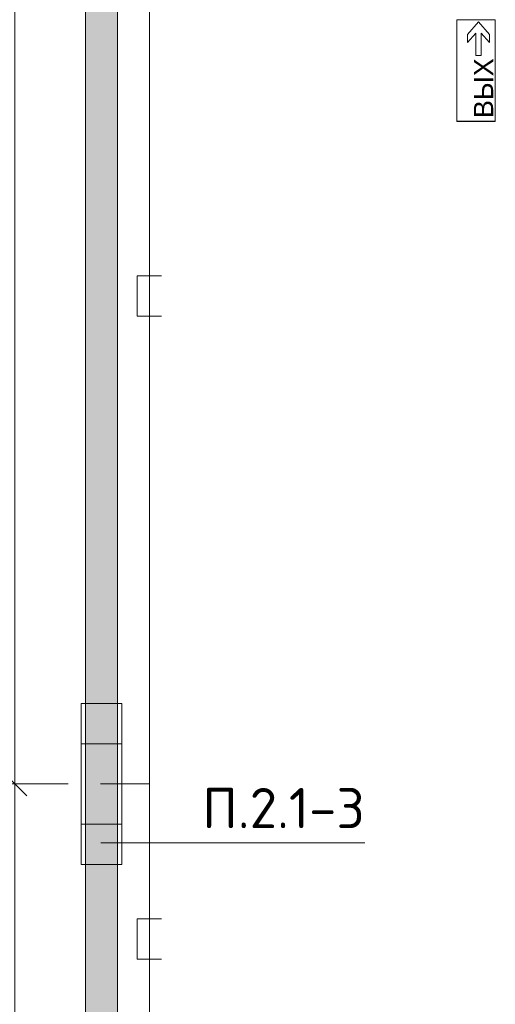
# Model space of a CAD drawing. Header units: millimetres. Extents: x -32229 to 170644, y -13689 to 125138.
# Tile 17 of 208: x -9223 to -6267, y 46650 to 52775. Entities that reach past the tile are written whole.
import ezdxf

# ---------------------------------------------------------------- set-up
doc = ezdxf.new("R2010")
doc.units = ezdxf.units.MM
for name, color, linetype, lineweight in [('A-ANNO-DIMS', 7, 'Continuous', 9), ('A-ANNO-DIMS-200', 7, 'Continuous', 9), ('A-ANNO-NOTE', 7, 'Continuous', 18), ('A-DETL-THIN', 7, 'Continuous', 9), ('A-FLOR', 7, 'Continuous', 18), ('G-ANNO-TEXT', 7, 'Continuous', 9), ('M-EQPM', 7, 'Continuous', 18)]:
    doc.layers.add(name, color=color, linetype=linetype, lineweight=lineweight)
doc.layers.add('A-DETL', color=7, linetype='Continuous', lineweight=9, true_color=0x00a600)
doc.styles.add('Arial_1', font='arial.ttf', dxfattribs={"height": 120})
doc.styles.add('GOST Common_6', font='GOST_Common.ttf', dxfattribs={"width": 0.9, "height": 250})
doc.styles.add('ISOCPEUR', font='isocpeur.ttf', dxfattribs={"height": 250})
doc.dimstyles.new('ГОСТ_2_5_мм2', dxfattribs={"dimscale": 304.8, "dimtxt": 251.428749, "dimasz": 0.492126, "dimexe": 0.492126, "dimexo": 0.656168, "dimgap": 0.098425, "dimtad": 1, "dimdec": 0, "dimdsep": 46, "dimtxsty": 'GOST Common_6', "dimblk1": 'OBLIQUE', "dimblk2": 'OBLIQUE', "dimsah": 1, "dimcen": 0.09, "dimazin": 2, "dimtfac": 1, "dimtdec": 4, "dimtix": 1, "dimtmove": 0, "dimatfit": 3, "dimfxl": 1, "dimtvp": 1, "dimtolj": 1, "dimtzin": 0, "dimarcsym": 2})

# ---------------------------------------------------------------- blocks, each defined once
blk = doc.blocks.new('АР_Лоток - 200х100h_ЛВ1-7518940--01 ЭО')
at = {"layer": 'M-EQPM', "lineweight": 13, "true_color": 0xf3f3f3}
blk.add_hatch(color=7, dxfattribs=at).paths.add_polyline_path([(14600, -100), (14600, 100), (0, 100), (0, -100), (12474.1, -100)])
blk = doc.blocks.new('Наметкина 10_РД_АР_П_rvt-1--01 ЭО')
at = {"layer": 'A-FLOR', "color": 253, "lineweight": 13, "true_color": 0xaaaaaa}
for p, q in [((-8814.7, 40050), (-8814.7, 71278.9)), ((-8614.7, 55800), (-8614.7, 40050))]:
    blk.add_line(p, q, dxfattribs=at)
at = {"layer": 'M-EQPM', "color": 253, "lineweight": 13, "true_color": 0xaaaaaa, "rotation": 270}
blk.add_blockref('АР_Лоток - 200х100h_ЛВ1-7518940--01 ЭО', (-8714.7, 55650), dxfattribs=at)
blk = doc.blocks.new('DIMBLOCK160--01 ЭО')
at = {"layer": 'A-ANNO-DIMS-200'}
for p, q in [((-9254.1, 48022.4), (-9329.1, 48097.4)), ((-8921.4, 48022.4), (-9404.1, 48022.4)), ((-9254.1, 42222.6), (-9254.1, 48022.4)), ((-9254.1, 48022.4), (-9179.1, 47947.4)), ((-9254.1, 48022.4), (-8921.4, 48022.4)), ((-9254.1, 42222.6), (-9329.1, 42297.6)), ((-8917.3, 42222.6), (-9404.1, 42222.6)), ((-9254.1, 42222.6), (-9179.1, 42147.6)), ((-9254.1, 42222.6), (-8917.3, 42222.6))]:
    blk.add_line(p, q, dxfattribs=at)
at = {"layer": 'A-ANNO-DIMS-200', "color": 0, "insert": (-9610.8, 44807.1), "char_height": 250, "width": 756.843, "attachment_point": 1, "rotation": 90, "line_spacing_factor": 1.022761, "style": 'GOST Common_6'}
blk.add_mtext('5800', dxfattribs=at)
blk = doc.blocks.new('_Oblique')
at = {"color": 0, "linetype": 'ByBlock', "lineweight": -2}
blk.add_line((-0.5, -0.5), (0.5, 0.5), dxfattribs=at)
blk = doc.blocks.new('DIMBLOCK161--01 ЭО')
at = {"layer": 'A-ANNO-DIMS-200'}
for p, q in [((-9254.1, 53822.5), (-9329.1, 53897.5)), ((-9218.8, 53822.5), (-9404.1, 53822.5)), ((-9254.1, 48022.4), (-9254.1, 53822.5)), ((-9254.1, 53822.5), (-9179.1, 53747.5)), ((-9254.1, 53822.5), (-9218.8, 53822.5)), ((-9254.1, 48022.4), (-9329.1, 48097.4)), ((-8921.4, 48022.4), (-9404.1, 48022.4)), ((-9254.1, 48022.4), (-9179.1, 47947.4)), ((-9254.1, 48022.4), (-8921.4, 48022.4))]:
    blk.add_line(p, q, dxfattribs=at)
at = {"layer": 'A-ANNO-DIMS-200', "color": 0, "insert": (-9610.8, 50607.1), "char_height": 250, "width": 756.843, "attachment_point": 1, "rotation": 90, "line_spacing_factor": 1.022761, "style": 'GOST Common_6'}
blk.add_mtext('5800', dxfattribs=at)

msp = doc.modelspace()

# ---------------------------------------------------------------- linework, layer by layer
at = {"layer": 'A-ANNO-NOTE', "color": 1, "lineweight": 9, "true_color": 0xff0000}
for p, q in [((-6506.6, 52774.8), (-6266.6, 52774.8)), ((-6506.6, 52142.6), (-6506.6, 52774.8)), ((-6506.6, 52143.2), (-6506.6, 52774.3)), ((-6506.6, 52774.3), (-6266.9, 52774.3)), ((-6439.9, 52682.4), (-6371.1, 52760.9)), ((-6371.1, 52760.9), (-6302.3, 52682.4)), ((-6266.9, 52143.2), (-6266.9, 52774.3)), ((-6266.6, 52774.8), (-6266.6, 52142.6)), ((-6388.4, 52692.3), (-6439.9, 52632.7)), ((-6439.9, 52632.7), (-6439.9, 52682.4)), ((-6388.4, 52552.3), (-6388.4, 52692.3)), ((-6302.3, 52632.7), (-6353.8, 52692.3)), ((-6353.8, 52692.3), (-6353.8, 52552.3)), ((-6302.3, 52682.4), (-6302.3, 52632.7)), ((-6353.8, 52552.3), (-6388.4, 52552.3)), ((-6266.9, 52143.2), (-6506.6, 52143.2)), ((-6266.6, 52142.6), (-6506.6, 52142.6))]:
    msp.add_line(p, q, dxfattribs=at)
at = {"layer": 'A-ANNO-NOTE', "color": 5, "lineweight": 9, "true_color": 0x0000ff}
for p, q in [((-8841, 47520.7), (-8841, 48520.7)), ((-8841, 48520.7), (-8588.3, 48520.7)), ((-8588.3, 48520.7), (-8588.3, 47520.7)), ((-8841, 48270.7), (-8588.3, 48270.7)), ((-8588.3, 47770.7), (-8841, 47770.7)), ((-8588.3, 47520.7), (-8841, 47520.7))]:
    msp.add_line(p, q, dxfattribs=at)
at = {"layer": 'A-DETL', "color": 5, "true_color": 0x0000ff}
for p, q in [((-8417.3, 42222.6), (-8417.3, 72002.6)), ((-8342.3, 51181.5), (-8492.3, 51181.5)), ((-8492.3, 51181.5), (-8492.3, 50931.5)), ((-8492.3, 50931.5), (-8342.3, 50931.5)), ((-8721.4, 48022.4), (-8417.3, 48022.4)), ((-8342.3, 47181.5), (-8492.3, 47181.5)), ((-8492.3, 47181.5), (-8492.3, 46931.5)), ((-8492.3, 46931.5), (-8342.3, 46931.5))]:
    msp.add_line(p, q, dxfattribs=at)
at = {"layer": 'A-DETL-THIN'}
msp.add_line((-8719.4, 47655.5), (-7076.7, 47655.5), dxfattribs=at)

# ---------------------------------------------------------------- block references
at = {"lineweight": 5}
msp.add_blockref('Наметкина 10_РД_АР_П_rvt-1--01 ЭО', (0, 0), dxfattribs=at)

# ---------------------------------------------------------------- texts
at = {"layer": 'A-ANNO-NOTE', "color": 1, "lineweight": 9, "true_color": 0xff0000, "insert": (-6339.6, 52349.2), "char_height": 120, "width": 370, "attachment_point": 5, "rotation": 90, "line_spacing_factor": 0.936439, "style": 'Arial_1'}
msp.add_mtext('\\pt20.0004,39.9996,60,80.0004,99.9996,120,140.0004,159.9996,180,200.0004,219.9996,240,260.0004,279.9996,300,320.0004,339.9996,360,380.0004,399.9996,420,440.0004,459.9996,480,500.0004,519.9996,540,560.0004,579.9996,600,620.0004,639.9996;ВЫХ', dxfattribs=at)
at = {"layer": 'G-ANNO-TEXT', "insert": (-8089, 47995.8), "char_height": 250, "width": 1016.06, "attachment_point": 1, "line_spacing_factor": 1.139951, "style": 'ISOCPEUR'}
msp.add_mtext('\\pt600,1200,1800,2400,3000,3600,4200,4800,5400,6000,6600,7200,7800,8400,9000,9600,10200,10800,11400,12000,12600,13200,13800,14400,15000,15600,16200,16800,17400,18000,18600,19200;П.2.1-3', dxfattribs=at)

# ---------------------------------------------------------------- dimensions: what is measured, and where the dimension line sits
at = {"layer": 'A-ANNO-DIMS'}
for base, p1, p2, override, picture, middle in [((-9254.1, 53822.5), (-8721.4, 48022.4), (-9018.8, 53822.5), {"dimpost": '<>', "dimfxl": 5807.66716}, 'DIMBLOCK161--01 ЭО', (-9409.1, 50922.5)), ((-9254.1, 48022.4), (-8717.3, 42222.6), (-8721.4, 48022.4), {"dimpost": '<>', "dimfxl": 5799.87603}, 'DIMBLOCK160--01 ЭО', (-9409.1, 45122.5))]:
    dim = msp.add_linear_dim(base=base, p1=p1, p2=p2, angle=90, dimstyle='ГОСТ_2_5_мм2', override=override, dxfattribs=at)
    dim.commit()
    dim.dimension.update_dxf_attribs({"geometry": picture, "text_midpoint": middle})

doc.saveas('drawing.dxf')
